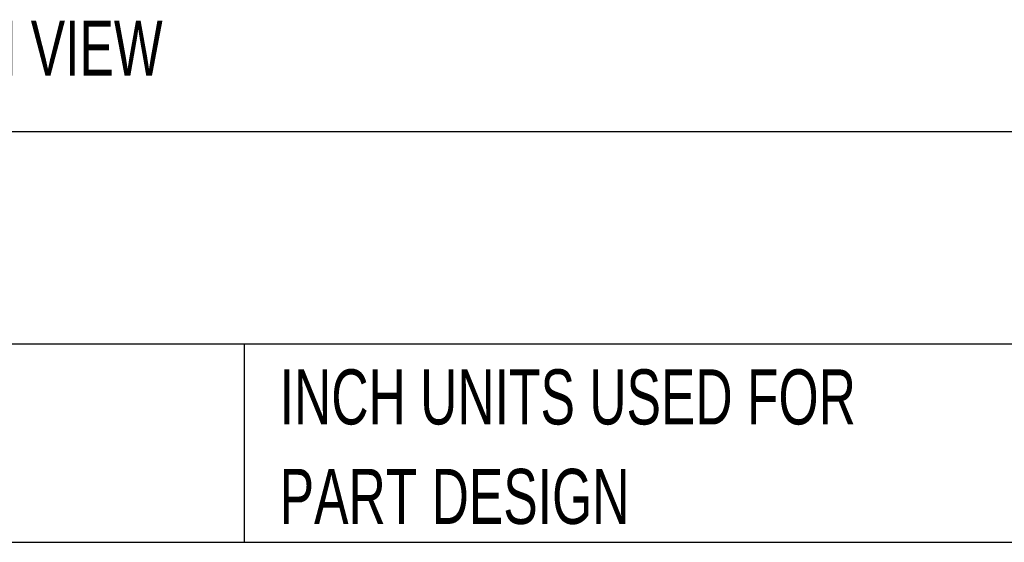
# Model space of a CAD drawing. Header units: inches. Extents: x 0.2 to 10.8, y 0.2 to 8.2.
# Tile 18 of 156: x 3.814 to 5.302, y 0.25 to 1.041. Entities that reach past the tile are written whole.
import ezdxf

# ---------------------------------------------------------------- set-up
doc = ezdxf.new("R2010")
doc.units = ezdxf.units.IN
doc.header["$MEASUREMENT"] = 0
doc.layers.add('TEXT', color=140, linetype='Continuous')
doc.styles.add('SLDTEXTSTYLE0', font='TXT', dxfattribs={"width": 0.7})

# ---------------------------------------------------------------- blocks, each defined once
blk = doc.blocks.new('SW_NOTE_0_3')
at = {"layer": 'TEXT', "color": 0, "insert": (0, 0.1074), "char_height": 0.083333, "attachment_point": 1, "style": 'SLDTEXTSTYLE0'}
blk.add_mtext('PART DIMENSIONS MAY DIFFER SLIGHTLY', dxfattribs=at)
blk = doc.blocks.new('SW_NOTE_0_6')
at = {"layer": 'TEXT', "color": 0, "char_height": 0.083333, "attachment_point": 1, "style": 'SLDTEXTSTYLE0'}
for s, insert in [('INCH UNITS USED FOR', (0, 0.1074)), ('PART DESIGN', (0, -0.0431))]:
    blk.add_mtext(s, dxfattribs=dict(at, insert=insert))

msp = doc.modelspace()

# ---------------------------------------------------------------- linework, layer by layer
at = {"layer": 'TEXT'}
for p, q in [((10.75, 0.8711066), (0.25, 0.8711066)), ((10.75, 0.55), (0.25, 0.55)), ((4.1529215, 0.55), (4.1529215, 0.25)), ((0.25, 0.25), (10.75, 0.25))]:
    msp.add_line(p, q, dxfattribs=at)

# ---------------------------------------------------------------- block references
for name, p in [('SW_NOTE_0_3', (1.7288399, 0.4042537)), ('SW_NOTE_0_6', (4.2068349, 0.4042537))]:
    msp.add_blockref(name, p, dxfattribs=at)

# ---------------------------------------------------------------- texts
at = {"layer": 'TEXT', "insert": (3.7525484, 1.0391729), "char_height": 0.083333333, "attachment_point": 2, "style": 'SLDTEXTSTYLE0'}
msp.add_mtext('BOTTOM VIEW', dxfattribs=at)

doc.saveas('drawing.dxf')
